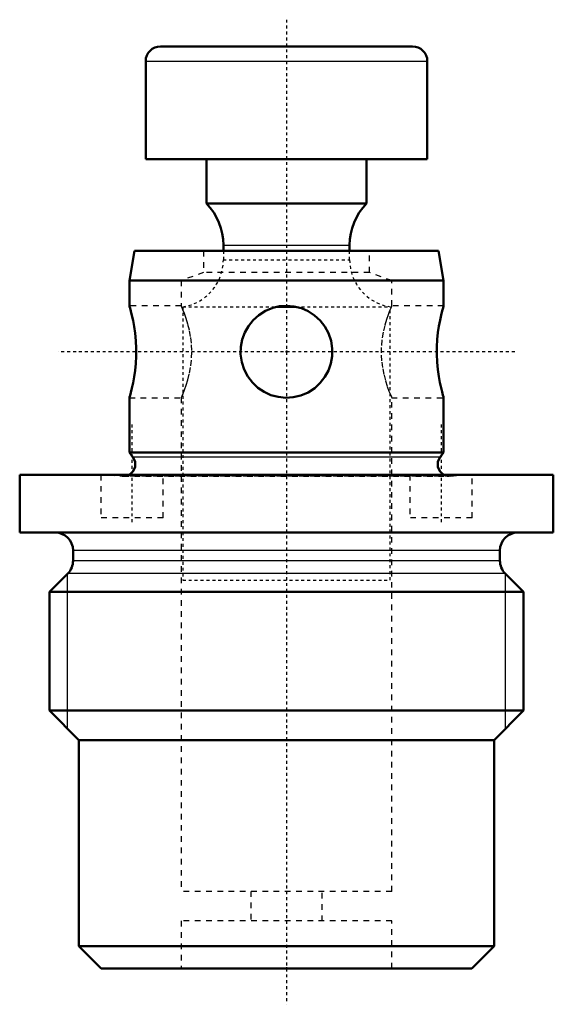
# Model space of a CAD drawing. Header units: millimetres. Extents: x -9 to 9, y -1.2 to 32.
import ezdxf

# ---------------------------------------------------------------- set-up
doc = ezdxf.new("R2010")
doc.units = ezdxf.units.MM
doc.linetypes.add('Center', pattern=[1.5, 0.45, -0.5, 0.05, -0.5])
doc.linetypes.add('Dashed', pattern=[2, 1, -1])
for name, color, linetype, lineweight in [('2d ConnectionPoints', 7, 'Continuous', 50), ('AM_0', 7, 'Continuous', 50), ('AM_4', 3, 'Continuous', 25), ('AM_5', 3, 'Continuous', 25), ('AM_7', 7, 'Center', 25), ('AM_9', 6, 'Dashed', 25)]:
    doc.layers.add(name, color=color, linetype=linetype, lineweight=lineweight)

# ---------------------------------------------------------------- blocks, each defined once
blk = doc.blocks.new('1_AMF559090_02_0_in_AMF559090_2')
at = {"layer": 'AM_0', "ltscale": 0.073846}
for p, q in [((-4.25, 31.1), (4.25, 31.1)), ((-4.75, 30.6), (-4.75, 27.3)), ((4.75, 27.3), (4.75, 30.6)), ((-4.75, 27.3), (4.75, 27.3)), ((-2.7, 27.3), (-2.7, 25.798)), ((2.7, 25.798), (2.7, 27.3)), ((-2.7, 25.798), (2.7, 25.798)), ((-2.13, 24.4), (-2.13, 24.2)), ((2.13, 24.2), (2.13, 24.4)), ((-0.303, 22.317), (0.303, 22.317))]:
    blk.add_line(p, q, dxfattribs=at)
for centre, radius, start, end in [((-4.25, 30.6), 0.5, 90, 180), ((4.25, 30.6), 0.5, 0, 90), ((-4.13, 24.4), 2, 0, 44.3568), ((4.13, 24.4), 2, 135.6432, 180)]:
    blk.add_arc(centre, radius, start, end, dxfattribs=at)
at = {"layer": 'AM_4', "ltscale": 0.073846}
for p, q in [((-4.75, 30.6), (4.75, 30.6)), ((-2.13, 24.4), (2.13, 24.4))]:
    blk.add_line(p, q, dxfattribs=at)
at = {"layer": 'AM_9', "ltscale": 0.073846}
for p, q in [((-2.13, 24.2), (-2.13, 23.9)), ((2.13, 23.9), (2.13, 24.2)), ((-2.13, 23.9), (2.13, 23.9)), ((-3.5, 22.317), (-3.5, 13.1)), ((-3.5, 22.317), (-0.303, 22.317)), ((0.303, 22.317), (3.5, 22.317)), ((3.5, 13.1), (3.5, 22.317)), ((-3.5, 13.1), (3.5, 13.1))]:
    blk.add_line(p, q, dxfattribs=at)
for centre, start, end in [((-3.73, 23.9), 278.2649, 360), ((3.73, 23.9), 180, 261.7351)]:
    blk.add_arc(centre, 1.6, start, end, dxfattribs=at)
blk = doc.blocks.new('2_AMF559090_01_0_in_AMF559090_2')
at = {"layer": 'AM_0', "ltscale": 0.189701}
for p, q in [((-5.124, 24.2), (-5.3, 23.2)), ((5.124, 24.2), (-5.124, 24.2)), ((5.3, 23.2), (5.124, 24.2)), ((5.3, 23.2), (-5.3, 23.2)), ((-5.3, 23.2), (-5.3, 22.35)), ((5.3, 22.35), (5.3, 23.2)), ((-5.3, 19.252), (-5.3, 17.4)), ((5.3, 17.4), (5.3, 19.252)), ((-5.3, 17.4), (-5.18, 17.24)), ((5.3, 17.4), (-5.3, 17.4)), ((5.18, 17.24), (5.3, 17.4)), ((9, 16.65), (-9, 16.65)), ((-9, 16.65), (-9, 14.7)), ((9, 14.7), (9, 16.65)), ((9, 14.7), (-9, 14.7)), ((-7.2, 14.1), (-7.2, 13.749)), ((7.2, 13.749), (7.2, 14.1)), ((-7.376, 13.324), (-8, 12.7)), ((8, 12.7), (7.376, 13.324)), ((-8, 12.7), (-8, 8.703)), ((8, 12.7), (-8, 12.7)), ((8, 8.703), (8, 12.7)), ((-8, 8.703), (-7, 7.703)), ((8, 8.703), (-8, 8.703)), ((7, 7.703), (8, 8.703)), ((-7, 7.703), (-7, 0.75)), ((7, 7.703), (-7, 7.703)), ((7, 0.75), (7, 7.703)), ((7, 0.75), (-7, 0.75)), ((-7, 0.75), (-6.25, 0)), ((6.25, 0), (7, 0.75)), ((6.25, 0), (-6.25, 0))]:
    blk.add_line(p, q, dxfattribs=at)
for points in [[(-5.3, 22.35), (-5.294, 22.33), (-5.276, 22.267), (-5.249, 22.167), (-5.215, 22.028), (-5.177, 21.857), (-5.139, 21.651), (-5.106, 21.422), (-5.082, 21.166), (-5.07, 20.914), (-5.07, 20.651), (-5.083, 20.408), (-5.107, 20.169), (-5.139, 19.951), (-5.176, 19.75), (-5.214, 19.576), (-5.25, 19.431), (-5.277, 19.329), (-5.295, 19.267), (-5.3, 19.25)], [(0, 22.35), (0.251, 22.33), (0.501, 22.267), (0.73, 22.167), (0.945, 22.028), (1.134, 21.857), (1.296, 21.651), (1.42, 21.422), (1.506, 21.166), (1.546, 20.914), (1.543, 20.651), (1.5, 20.408), (1.416, 20.169), (1.297, 19.951), (1.14, 19.75), (0.951, 19.576), (0.728, 19.431), (0.489, 19.329), (0.227, 19.267), (-0.025, 19.25), (-0.284, 19.276), (-0.523, 19.341), (-0.753, 19.445), (-0.962, 19.584), (-1.15, 19.76), (-1.307, 19.966), (-1.43, 20.203), (-1.51, 20.45), (-1.548, 20.715), (-1.541, 20.965), (-1.493, 21.217), (-1.408, 21.448), (-1.284, 21.668), (-1.126, 21.866), (-0.931, 22.039), (-0.711, 22.177), (-0.462, 22.28), (-0.237, 22.332), (0, 22.35)], [(5.3, 19.25), (5.3, 19.25), (5.292, 19.276), (5.274, 19.341), (5.246, 19.445), (5.212, 19.584), (5.174, 19.76), (5.136, 19.966), (5.103, 20.203), (5.08, 20.45), (5.069, 20.715), (5.071, 20.965), (5.085, 21.217), (5.11, 21.448), (5.142, 21.668), (5.179, 21.866), (5.218, 22.039), (5.252, 22.177), (5.28, 22.28), (5.295, 22.332), (5.3, 22.35)]]:
    blk.add_lwpolyline(points, dxfattribs=at)
for centre, radius, start, end in [((-5.5, 17), 0.4, 298.955, 36.8699), ((5.5, 17), 0.4, 143.1301, 241.045), ((-7.8, 14.1), 0.6, 0, 90), ((7.8, 14.1), 0.6, 90, 180), ((-7.8, 13.749), 0.6, 315, 0), ((7.8, 13.749), 0.6, 180, 225)]:
    blk.add_arc(centre, radius, start, end, dxfattribs=at)
at = {"layer": 'AM_4', "ltscale": 0.189701}
for p, q in [((5.18, 17.24), (-5.18, 17.24)), ((7.2, 14.1), (-7.2, 14.1)), ((7.2, 13.749), (-7.2, 13.749)), ((7.376, 13.324), (-7.376, 13.324))]:
    blk.add_line(p, q, dxfattribs=at)
at = {"layer": 'AM_5', "ltscale": 0.189701}
for p, q in [((-7.386, 8.09), (-7.386, 13.313)), ((7.386, 8.09), (7.386, 13.313))]:
    blk.add_line(p, q, dxfattribs=at)
at = {"layer": 'AM_7', "ltscale": 0.189701}
for p, q in [((0, 32), (0, -1.21)), ((7.7, 20.8), (-7.7, 20.8)), ((-5.215, 18.35), (-5.215, 15.05)), ((5.215, 18.35), (5.215, 15.05))]:
    blk.add_line(p, q, dxfattribs=at)
at = {"layer": 'AM_9', "ltscale": 0.189701}
for p, q in [((-2.8, 24.2), (-2.8, 23.473)), ((2.8, 23.473), (2.8, 24.2)), ((-2.8, 23.473), (-3.55, 23.2)), ((2.8, 23.473), (-2.8, 23.473)), ((3.55, 23.2), (2.8, 23.473)), ((-3.55, 23.2), (-3.55, 22.35)), ((3.55, 22.35), (3.55, 23.2)), ((-3.55, 22.35), (-5.3, 22.35)), ((5.3, 22.35), (3.55, 22.35)), ((-5.3, 19.25), (-3.548, 19.25)), ((-3.55, 19.254), (-3.55, 2.6)), ((0, 19.25), (-0.013, 19.25)), ((3.548, 19.25), (5.3, 19.25)), ((3.55, 2.6), (3.55, 19.254)), ((-6.265, 16.65), (-6.265, 15.2)), ((-6, 16.65), (-5.542, 16.602)), ((-4.165, 15.2), (-4.165, 16.65)), ((4.165, 16.65), (4.165, 15.2)), ((5.542, 16.602), (6, 16.65)), ((6.265, 15.2), (6.265, 16.65)), ((5.542, 16.602), (-5.542, 16.602)), ((-5.5, 16.6), (5.5, 16.6)), ((-4.165, 15.2), (-6.265, 15.2)), ((6.265, 15.2), (4.165, 15.2)), ((3.55, 2.6), (-3.55, 2.6)), ((-1.2, 2.6), (-1.2, 1.6)), ((1.2, 1.6), (1.2, 2.6)), ((3.55, 1.6), (-3.55, 1.6)), ((-3.55, 1.6), (-3.55, 0)), ((3.55, 0), (3.55, 1.6))]:
    blk.add_line(p, q, dxfattribs=at)
for points in [[(-3.55, 19.25), (-3.544, 19.263), (-3.524, 19.311), (-3.489, 19.396), (-3.443, 19.515), (-3.389, 19.668), (-3.33, 19.858), (-3.274, 20.082), (-3.229, 20.326), (-3.2, 20.595), (-3.194, 20.84), (-3.207, 21.093), (-3.235, 21.316), (-3.276, 21.531), (-3.328, 21.736), (-3.385, 21.92), (-3.442, 22.085), (-3.494, 22.216), (-3.529, 22.302), (-3.548, 22.346), (-3.55, 22.35)], [(-0.03, 22.35), (0.201, 22.337), (0.227, 22.333)], [(3.55, 22.35), (3.542, 22.331), (3.516, 22.271), (3.478, 22.178), (3.429, 22.048), (3.373, 21.884), (3.314, 21.686), (3.261, 21.457), (3.219, 21.198), (3.197, 20.948), (3.196, 20.683), (3.213, 20.452), (3.245, 20.224), (3.289, 20.012), (3.342, 19.816), (3.401, 19.632), (3.457, 19.476), (3.504, 19.359), (3.537, 19.28), (3.55, 19.251), (3.55, 19.25)], [(0.167, 19.259), (0.115, 19.254), (0, 19.25)]]:
    blk.add_lwpolyline(points, dxfattribs=at)
for centre, start, end in [((-5.5, 17), 264.0431, 298.955), ((5.5, 17), 241.045, 275.9569)]:
    blk.add_arc(centre, 0.4, start, end, dxfattribs=at)

msp = doc.modelspace()

# ---------------------------------------------------------------- linework, layer by layer
at = {"layer": '2d ConnectionPoints'}
for p in [(0, 20.8), (0, 0)]:
    msp.add_point(p, dxfattribs=at)

# ---------------------------------------------------------------- block references
for name in ['2_AMF559090_01_0_in_AMF559090_2', '1_AMF559090_02_0_in_AMF559090_2']:
    msp.add_blockref(name, (0, 0))

doc.saveas('drawing.dxf')
